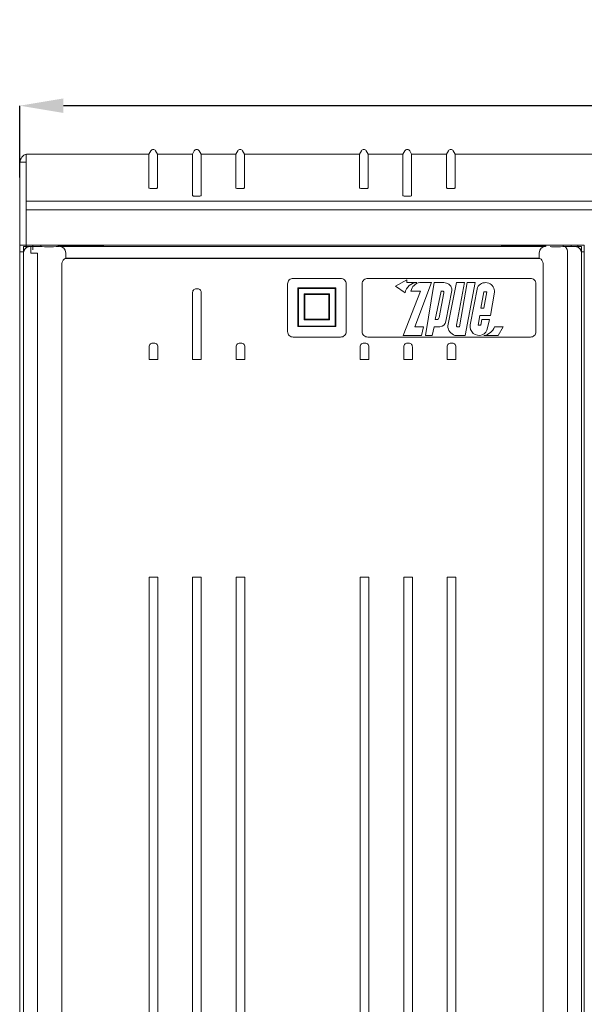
# Model space of a CAD drawing. Header units: centimetres. Extents: x -4572 to 125430, y -27163 to 73697.
# Tile 37 of 44: x 104420 to 104680, y -17457 to -17004. Entities that reach past the tile are written whole.
import ezdxf

# ---------------------------------------------------------------- set-up
doc = ezdxf.new("R2010")
doc.units = ezdxf.units.CM
doc.header["$MEASUREMENT"] = 0
doc.layers.add('kontur', color=7, linetype='Continuous')
doc.layers.add('obudowy', color=7, linetype='Continuous', lineweight=0)
doc.styles.add('WYMIAROWA', font='ariali.ttf', dxfattribs={"height": 30})
doc.dimstyles.new('MOJE', dxfattribs={"dimtxt": 30, "dimasz": 20, "dimexe": 0, "dimexo": 0, "dimgap": 5, "dimtad": 1, "dimtoh": 1, "dimdec": 0, "dimrnd": 1, "dimzin": 12, "dimdsep": 46, "dimtxsty": 'WYMIAROWA', "dimcen": 0.09, "dimadec": 0, "dimazin": 2, "dimtfac": 1, "dimtdec": 0, "dimtofl": 0, "dimtmove": 0, "dimatfit": 3, "dimfxl": 1, "dimtolj": 1, "dimtzin": 0, "dimarcsym": 0})

# ---------------------------------------------------------------- blocks, each defined once
blk = doc.blocks.new('ASQCqe')
at = {"color": 7, "lineweight": 0}
for p, q in [((47391.55, 5967.17), (47391.56, 6009.16)), ((47388.63, 6005.52), (47391.56, 6005.51)), ((48045.73, 5987.48), (47391.55, 5987.48)), ((48045.73, 5983.53), (47391.55, 5983.53))]:
    blk.add_line(p, q, dxfattribs=at)
at = {"layer": 'kontur', "color": 7, "lineweight": 0}
for p, q in [((47448.93, 6010.72), (47448.03, 6009.16)), ((47452.02, 6009.16), (47451.12, 6010.72)), ((47468.93, 6010.72), (47468.03, 6009.16)), ((47472.02, 6009.16), (47471.12, 6010.72)), ((47488.93, 6010.72), (47488.03, 6009.16)), ((47492.02, 6009.16), (47491.12, 6010.72)), ((47545.93, 6010.72), (47545.03, 6009.16)), ((47549.02, 6009.16), (47548.12, 6010.72)), ((47565.93, 6010.72), (47565.03, 6009.16)), ((47569.02, 6009.16), (47568.12, 6010.72)), ((47585.93, 6010.72), (47585.03, 6009.16)), ((47589.02, 6009.16), (47588.12, 6010.72)), ((47448.03, 6009.16), (47391.68, 6009.16)), ((47448.03, 6009.16), (47448.03, 6009.13)), ((47448.03, 6009.13), (47448.03, 5993.51)), ((47452.02, 6009.16), (47452.02, 6009.13)), ((47468.03, 6009.16), (47452.02, 6009.16)), ((47452.02, 6009.13), (47452.02, 5993.51)), ((47468.03, 6009.16), (47468.03, 6009.13)), ((47468.03, 6009.13), (47468.03, 5989.99)), ((47472.02, 6009.16), (47472.02, 6009.13)), ((47488.03, 6009.16), (47472.02, 6009.16)), ((47472.02, 6009.13), (47472.02, 5989.99)), ((47488.03, 6009.16), (47488.03, 6009.13)), ((47488.03, 6009.13), (47488.03, 5993.51)), ((47492.02, 6009.16), (47492.02, 6009.13)), ((47545.03, 6009.16), (47492.02, 6009.16)), ((47492.02, 6009.13), (47492.02, 5993.51)), ((47545.03, 6009.16), (47545.03, 6009.13)), ((47545.03, 6009.13), (47545.03, 5993.51)), ((47549.02, 6009.16), (47549.02, 6009.13)), ((47565.03, 6009.16), (47549.02, 6009.16)), ((47549.02, 6009.13), (47549.02, 5993.51)), ((47565.03, 6009.16), (47565.03, 6009.13)), ((47565.03, 6009.13), (47565.03, 5989.99)), ((47569.02, 6009.16), (47569.02, 6009.13)), ((47585.03, 6009.16), (47569.02, 6009.16)), ((47569.02, 6009.13), (47569.02, 5989.99)), ((47585.03, 6009.16), (47585.03, 6009.13)), ((47585.03, 6009.13), (47585.03, 5993.51)), ((47589.02, 6009.16), (47589.02, 6009.13)), ((47589.02, 6009.13), (47589.02, 5993.51)), ((47732.56, 6009.12), (47589.02, 6009.1)), ((47388.55, 5967.18), (47388.62, 6005.31)), ((47448.03, 5993.51), (47448.06, 5993.48)), ((47448.06, 5993.48), (47448.16, 5993.44)), ((47448.16, 5993.44), (47448.32, 5993.41)), ((47448.32, 5993.41), (47448.53, 5993.38)), ((47448.53, 5993.38), (47448.79, 5993.36)), ((47448.79, 5993.36), (47449.09, 5993.34)), ((47449.09, 5993.34), (47449.42, 5993.33)), ((47449.42, 5993.33), (47449.75, 5993.33)), ((47449.75, 5993.33), (47450.29, 5993.33)), ((47450.29, 5993.33), (47450.63, 5993.33)), ((47450.63, 5993.33), (47450.95, 5993.34)), ((47450.95, 5993.34), (47451.25, 5993.36)), ((47451.25, 5993.36), (47451.51, 5993.38)), ((47451.51, 5993.38), (47451.73, 5993.41)), ((47451.73, 5993.41), (47451.89, 5993.44)), ((47451.89, 5993.44), (47451.98, 5993.48)), ((47451.98, 5993.48), (47452.02, 5993.51)), ((47488.03, 5993.51), (47488.05, 5993.48)), ((47488.05, 5993.48), (47488.13, 5993.45)), ((47488.13, 5993.45), (47488.26, 5993.42)), ((47488.26, 5993.42), (47488.43, 5993.39)), ((47488.43, 5993.39), (47488.64, 5993.37)), ((47488.64, 5993.37), (47488.89, 5993.35)), ((47488.89, 5993.35), (47489.16, 5993.34)), ((47489.16, 5993.34), (47489.45, 5993.33)), ((47489.45, 5993.33), (47489.75, 5993.33)), ((47489.75, 5993.33), (47490.29, 5993.33)), ((47490.29, 5993.33), (47490.63, 5993.33)), ((47490.63, 5993.33), (47490.95, 5993.34)), ((47490.95, 5993.34), (47491.25, 5993.36)), ((47491.25, 5993.36), (47491.51, 5993.38)), ((47491.51, 5993.38), (47491.73, 5993.41)), ((47491.73, 5993.41), (47491.89, 5993.44)), ((47491.89, 5993.44), (47491.98, 5993.48)), ((47491.98, 5993.48), (47492.02, 5993.51)), ((47545.06, 5993.48), (47545.03, 5993.51)), ((47545.16, 5993.44), (47545.06, 5993.48)), ((47545.32, 5993.41), (47545.16, 5993.44)), ((47545.54, 5993.38), (47545.32, 5993.41)), ((47545.8, 5993.36), (47545.54, 5993.38)), ((47546.1, 5993.34), (47545.8, 5993.36)), ((47546.42, 5993.33), (47546.1, 5993.34)), ((47546.76, 5993.33), (47546.42, 5993.33)), ((47547.29, 5993.33), (47546.76, 5993.33)), ((47547.59, 5993.33), (47547.29, 5993.33)), ((47547.89, 5993.34), (47547.59, 5993.33)), ((47548.16, 5993.35), (47547.89, 5993.34)), ((47548.41, 5993.37), (47548.16, 5993.35)), ((47548.62, 5993.39), (47548.41, 5993.37)), ((47548.79, 5993.42), (47548.62, 5993.39)), ((47548.92, 5993.45), (47548.79, 5993.42)), ((47549, 5993.48), (47548.92, 5993.45)), ((47549.02, 5993.51), (47549, 5993.48)), ((47585.06, 5993.48), (47585.03, 5993.51)), ((47585.16, 5993.44), (47585.06, 5993.48)), ((47585.32, 5993.41), (47585.16, 5993.44)), ((47585.54, 5993.38), (47585.32, 5993.41)), ((47585.8, 5993.36), (47585.54, 5993.38)), ((47586.1, 5993.34), (47585.8, 5993.36)), ((47586.42, 5993.33), (47586.1, 5993.34)), ((47586.76, 5993.33), (47586.42, 5993.33)), ((47587.29, 5993.33), (47586.76, 5993.33)), ((47587.63, 5993.33), (47587.29, 5993.33)), ((47587.96, 5993.34), (47587.63, 5993.33)), ((47588.25, 5993.36), (47587.96, 5993.34)), ((47588.52, 5993.38), (47588.25, 5993.36)), ((47588.73, 5993.41), (47588.52, 5993.38)), ((47588.89, 5993.44), (47588.73, 5993.41)), ((47588.99, 5993.48), (47588.89, 5993.44)), ((47589.02, 5993.51), (47588.99, 5993.48)), ((47468.03, 5989.99), (47468.06, 5989.95)), ((47468.06, 5989.95), (47468.16, 5989.92)), ((47468.16, 5989.92), (47468.32, 5989.89)), ((47468.32, 5989.89), (47468.53, 5989.86)), ((47468.53, 5989.86), (47468.79, 5989.83)), ((47468.79, 5989.83), (47469.09, 5989.82)), ((47469.09, 5989.82), (47469.42, 5989.81)), ((47469.42, 5989.81), (47469.75, 5989.8)), ((47469.75, 5989.8), (47470.29, 5989.8)), ((47470.29, 5989.8), (47470.63, 5989.81)), ((47470.63, 5989.81), (47470.95, 5989.82)), ((47470.95, 5989.82), (47471.25, 5989.83)), ((47471.25, 5989.83), (47471.51, 5989.86)), ((47471.51, 5989.86), (47471.73, 5989.89)), ((47471.73, 5989.89), (47471.89, 5989.92)), ((47471.89, 5989.92), (47471.98, 5989.95)), ((47471.98, 5989.95), (47472.02, 5989.99)), ((47565.06, 5989.95), (47565.03, 5989.99)), ((47565.16, 5989.92), (47565.06, 5989.95)), ((47565.32, 5989.89), (47565.16, 5989.92)), ((47565.54, 5989.86), (47565.32, 5989.89)), ((47565.8, 5989.83), (47565.54, 5989.86)), ((47566.1, 5989.82), (47565.8, 5989.83)), ((47566.42, 5989.81), (47566.1, 5989.82)), ((47566.76, 5989.8), (47566.42, 5989.81)), ((47567.29, 5989.8), (47566.76, 5989.8)), ((47567.63, 5989.81), (47567.29, 5989.8)), ((47567.96, 5989.82), (47567.63, 5989.81)), ((47568.25, 5989.83), (47567.96, 5989.82)), ((47568.52, 5989.86), (47568.25, 5989.83)), ((47568.73, 5989.89), (47568.52, 5989.86)), ((47568.89, 5989.92), (47568.73, 5989.89)), ((47568.99, 5989.95), (47568.89, 5989.92)), ((47569.02, 5989.99), (47568.99, 5989.95)), ((47388.55, 5967.17), (47388.53, 5965.15)), ((47388.55, 5967.17), (47388.55, 5967.18)), ((47388.55, 5967.17), (47392.01, 5967.17)), ((47390.24, 5966.6), (47393.25, 5966.64)), ((47390.24, 5177.64), (47390.24, 5966.6)), ((47390.24, 5966.6), (47393.24, 5966.6)), ((47391.55, 5966.62), (47391.55, 5967.17)), ((47392.01, 5967.17), (47392.54, 5967.17)), ((47392.54, 5967.17), (47392.55, 5967.17)), ((47392.55, 5967.17), (47518.52, 5967.17)), ((47393.25, 5966.66), (47395.75, 5966.68)), ((47393.25, 5966.64), (47393.25, 5966.66)), ((47398.22, 5966.57), (47393.56, 5966.57)), ((47393.56, 5966.57), (47393.56, 5963.57)), ((47394.52, 5967.17), (47394.52, 5965.17)), ((47398.28, 5966.69), (47395.75, 5966.68)), ((47398.28, 5967.17), (47398.28, 5966.57)), ((47406.28, 5966.58), (47406.28, 5967.17)), ((47427.06, 5966.71), (47406.28, 5966.71)), ((47406.28, 5966.6), (47406.41, 5966.59)), ((47406.78, 5966.65), (47407.87, 5966.65)), ((47409.78, 5966.65), (47407.87, 5966.65)), ((47627.71, 5966.65), (47409.78, 5966.65)), ((47427.06, 5966.71), (47427.28, 5966.69)), ((47609.71, 5966.69), (47427.78, 5966.69)), ((47518.52, 5967.17), (47644.5, 5967.17)), ((47610.43, 5966.71), (47610.21, 5966.69)), ((47630.78, 5966.71), (47610.43, 5966.71)), ((47629.63, 5966.65), (47627.71, 5966.65)), ((47629.63, 5966.65), (47630.71, 5966.65)), ((47630.78, 5967.17), (47630.78, 5966.59)), ((47638.78, 5966.57), (47638.78, 5967.17)), ((47638.78, 5966.7), (47641.75, 5966.68)), ((47641.75, 5966.68), (47644.25, 5966.66)), ((47642.52, 5967.17), (47642.52, 5966.68)), ((47644.25, 5966.66), (47644.25, 5966.64)), ((47644.25, 5966.64), (47647.26, 5966.6)), ((47644.25, 5966.6), (47647.26, 5966.6)), ((47644.5, 5967.17), (47644.51, 5967.17)), ((47644.51, 5967.17), (47645.04, 5967.17)), ((47645.04, 5967.17), (47648.5, 5967.17)), ((47645.5, 5966.63), (47645.49, 5967.17)), ((47647.19, 5181.65), (47647.26, 5966.6)), ((47648.5, 5967.17), (47648.5, 5967.18)), ((47648.52, 5965.15), (47648.5, 5967.17)), ((47388.5, 5964.17), (47388.5, 5180.17)), ((47388.52, 5964.16), (47388.53, 5965.15)), ((47390.24, 5964.17), (47388.52, 5964.17)), ((47388.52, 5964.17), (47388.52, 5176.14)), ((47390.24, 5963.6), (47390.24, 5963.58)), ((47390.24, 5963.58), (47390.24, 5963.59)), ((47390.24, 5181.57), (47390.24, 5963.58)), ((47393.56, 5963.57), (47396.66, 5963.57)), ((47396.66, 5963.57), (47396.66, 5963.56)), ((47396.66, 5181.15), (47396.66, 5963.56)), ((47409.5, 5961.18), (47409.78, 5961.19)), ((47409.5, 5961.18), (47627.99, 5961.18)), ((47409.78, 5961.19), (47409.78, 5963.59)), ((47627.71, 5961.21), (47409.78, 5961.21)), ((47627.71, 5961.19), (47627.71, 5963.59)), ((47627.99, 5961.18), (47627.71, 5961.19)), ((47640.82, 5181.15), (47640.83, 5963.56)), ((47640.83, 5963.56), (47640.83, 5963.57)), ((47647.25, 5963.58), (47647.25, 5963.6)), ((47647.25, 5963.59), (47647.25, 5963.58)), ((47647.25, 5181.57), (47647.25, 5963.58)), ((47647.26, 5964.17), (47648.53, 5964.17)), ((47647.26, 5964.16), (47648.52, 5964.16)), ((47648.52, 5965.15), (47648.52, 5964.16)), ((47648.53, 5965.04), (47648.53, 5180.63)), ((47407.87, 5958.14), (47407.87, 5666.62)), ((47629.63, 5181.6), (47629.63, 5958.17)), ((47536.28, 5951.95), (47514.46, 5951.95)), ((47548.85, 5951.95), (47623.68, 5951.95)), ((47388.5, 5949.17), (47388.5, 5197.17)), ((47511.87, 5927.44), (47511.87, 5949.46)), ((47534.07, 5947.61), (47516.66, 5947.61)), ((47516.66, 5947.61), (47516.66, 5929.73)), ((47533.75, 5947.33), (47516.94, 5947.33)), ((47516.94, 5947.33), (47516.94, 5929.97)), ((47533.75, 5929.97), (47533.75, 5947.33)), ((47534.07, 5929.73), (47534.07, 5947.61)), ((47538.87, 5927.44), (47538.87, 5949.46)), ((47546.26, 5949.46), (47546.26, 5927.44)), ((47566.85, 5951.35), (47561.53, 5948.32)), ((47561.53, 5948.32), (47566, 5945.3)), ((47566.85, 5951.35), (47566.85, 5950.05)), ((47566.85, 5950.05), (47571.35, 5950.05)), ((47570.51, 5929.64), (47578.08, 5950.06)), ((47578.08, 5950.06), (47572.75, 5950.06)), ((47575.38, 5925.7), (47579.45, 5950.06)), ((47579.45, 5950.06), (47583.86, 5950.06)), ((47585.65, 5930.05), (47589.73, 5950.06)), ((47593.28, 5950.06), (47589.73, 5930.45)), ((47589.73, 5950.06), (47593.28, 5950.06)), ((47591.08, 5929.64), (47594.65, 5950.06)), ((47598.19, 5950.05), (47593.72, 5925.69)), ((47594.65, 5950.06), (47598.19, 5950.05)), ((47599.35, 5947.72), (47596.03, 5930.51)), ((47626.28, 5949.46), (47626.28, 5927.44)), ((47468.14, 5914.61), (47468.14, 5945.44)), ((47469.87, 5947.18), (47470.42, 5947.18)), ((47472.15, 5914.61), (47472.15, 5945.44)), ((47531.13, 5944.83), (47519.55, 5944.83)), ((47519.55, 5944.83), (47519.55, 5932.92)), ((47530.84, 5944.49), (47519.89, 5944.49)), ((47519.89, 5944.49), (47519.89, 5933.23)), ((47530.84, 5933.23), (47530.84, 5944.49)), ((47531.13, 5932.92), (47531.13, 5944.83)), ((47573.16, 5946.13), (47565.1, 5925.69)), ((47568.71, 5946.13), (47573.16, 5946.13)), ((47582.58, 5946.11), (47579.86, 5933.09)), ((47581.67, 5933.94), (47583.86, 5945.23)), ((47582.66, 5946.11), (47582.53, 5946.11)), ((47583.51, 5946.11), (47582.66, 5946.11)), ((47583.87, 5945.69), (47583.51, 5946.11)), ((47583.86, 5945.23), (47583.87, 5945.69)), ((47587.49, 5946.43), (47584.79, 5932.2)), ((47587.49, 5947.15), (47587.49, 5946.43)), ((47602.22, 5945.79), (47600.89, 5938.27)), ((47603.64, 5945.79), (47602.22, 5945.79)), ((47602.26, 5938.27), (47603.64, 5945.79)), ((47607.2, 5945.63), (47605.37, 5934.82)), ((47607.2, 5945.63), (47607.2, 5946.19)), ((47600.89, 5938.27), (47602.26, 5938.27)), ((47600.43, 5934.82), (47599.59, 5930.47)), ((47605.37, 5934.82), (47600.43, 5934.82)), ((47516.66, 5929.73), (47534.07, 5929.73)), ((47516.94, 5929.97), (47533.75, 5929.97)), ((47519.55, 5932.92), (47531.13, 5932.92)), ((47519.89, 5933.23), (47530.84, 5933.23)), ((47574.51, 5929.64), (47570.51, 5929.64)), ((47573.58, 5925.69), (47574.51, 5929.64)), ((47579.43, 5929.65), (47578.5, 5925.7)), ((47582.05, 5929.65), (47579.43, 5929.65)), ((47579.86, 5933.09), (47580.93, 5933.09)), ((47590, 5929.64), (47591.08, 5929.64)), ((47599.59, 5930.47), (47600.93, 5930.47)), ((47600.93, 5930.47), (47601.36, 5933.06)), ((47600.94, 5930.56), (47601.36, 5933.06)), ((47601.36, 5933.06), (47604.93, 5933.06)), ((47604.93, 5933.06), (47604, 5929.18)), ((47611.12, 5929.63), (47607.13, 5929.63)), ((47611.12, 5929.63), (47608.92, 5925.71)), ((47536.28, 5924.95), (47514.46, 5924.95)), ((47548.85, 5924.95), (47623.68, 5924.95)), ((47565.1, 5925.69), (47573.58, 5925.69)), ((47578.5, 5925.7), (47575.38, 5925.7)), ((47593.72, 5925.69), (47588.92, 5925.69)), ((47608.92, 5925.71), (47602.3, 5925.71)), ((47448.1, 5914.61), (47448.1, 5920.39)), ((47449.83, 5922.13), (47450.38, 5922.13)), ((47452.11, 5914.61), (47452.11, 5920.39)), ((47488.18, 5914.61), (47488.18, 5920.39)), ((47489.91, 5922.13), (47490.46, 5922.13)), ((47492.19, 5914.61), (47492.19, 5920.39)), ((47545.3, 5920.39), (47545.3, 5914.61)), ((47547.58, 5922.13), (47547.03, 5922.13)), ((47549.31, 5920.39), (47549.31, 5914.61)), ((47565.34, 5920.39), (47565.34, 5914.61)), ((47567.62, 5922.13), (47567.07, 5922.13)), ((47569.35, 5920.39), (47569.35, 5914.61)), ((47585.38, 5920.39), (47585.38, 5914.61)), ((47587.66, 5922.13), (47587.11, 5922.13)), ((47589.39, 5920.39), (47589.39, 5914.61)), ((47448.1, 5914.61), (47449.01, 5914.61)), ((47449.01, 5914.61), (47451.2, 5914.61)), ((47452.11, 5914.61), (47451.2, 5914.61)), ((47468.14, 5914.61), (47469.05, 5914.61)), ((47469.05, 5914.61), (47471.24, 5914.61)), ((47472.15, 5914.61), (47471.24, 5914.61)), ((47488.18, 5914.61), (47489.09, 5914.61)), ((47491.28, 5914.61), (47489.09, 5914.61)), ((47492.19, 5914.61), (47491.28, 5914.61)), ((47546.21, 5914.61), (47545.3, 5914.61)), ((47548.4, 5914.61), (47546.21, 5914.61)), ((47548.4, 5914.61), (47549.31, 5914.61)), ((47566.25, 5914.61), (47565.34, 5914.61)), ((47568.44, 5914.61), (47566.25, 5914.61)), ((47568.44, 5914.61), (47569.35, 5914.61)), ((47586.29, 5914.61), (47585.38, 5914.61)), ((47588.48, 5914.61), (47586.29, 5914.61)), ((47588.48, 5914.61), (47589.39, 5914.61)), ((47448.1, 5814.41), (47449.01, 5814.41)), ((47449.01, 5814.41), (47451.2, 5814.41)), ((47452.11, 5814.41), (47451.2, 5814.41)), ((47468.14, 5814.41), (47469.05, 5814.41)), ((47469.05, 5814.41), (47471.24, 5814.41)), ((47472.15, 5814.41), (47471.24, 5814.41)), ((47488.18, 5814.41), (47489.09, 5814.41)), ((47491.28, 5814.41), (47489.09, 5814.41)), ((47492.19, 5814.41), (47491.28, 5814.41)), ((47546.21, 5814.41), (47545.3, 5814.41)), ((47545.3, 5466.22), (47545.3, 5814.41)), ((47548.4, 5814.41), (47546.21, 5814.41)), ((47548.4, 5814.41), (47549.31, 5814.41)), ((47549.31, 5466.22), (47549.31, 5814.41)), ((47566.25, 5814.41), (47565.34, 5814.41)), ((47565.34, 5466.22), (47565.34, 5814.41)), ((47568.44, 5814.41), (47566.25, 5814.41)), ((47568.44, 5814.41), (47569.35, 5814.41)), ((47569.35, 5466.22), (47569.35, 5814.41)), ((47586.29, 5814.41), (47585.38, 5814.41)), ((47585.38, 5466.22), (47585.38, 5814.41)), ((47588.48, 5814.41), (47586.29, 5814.41)), ((47588.48, 5814.41), (47589.39, 5814.41)), ((47589.39, 5466.22), (47589.39, 5814.41)), ((47407.87, 5181.6), (47407.87, 5666.62))]:
    blk.add_line(p, q, dxfattribs=at)
at = {"layer": 'kontur', "color": 7, "lineweight": 0, "flags": 128}
for points in [[(47392.54, 5967.17), (47391.76, 5967.17), (47391.01, 5967.18), (47390.32, 5967.18), (47389.72, 5967.19), (47389.22, 5967.19), (47388.85, 5967.19), (47388.63, 5967.19), (47388.55, 5967.18)], [(47393.24, 5966.6), (47392.25, 5966.43), (47391.37, 5965.95), (47390.7, 5965.19), (47390.31, 5964.26), (47390.24, 5963.6)], [(47393.24, 5966.58), (47393.21, 5966.58), (47392.57, 5966.51), (47391.64, 5966.12), (47390.9, 5965.45), (47390.41, 5964.58), (47390.24, 5963.59)], [(47406.46, 5966.59), (47406.49, 5966.58), (47406.09, 5966.57), (47405.26, 5966.56), (47404.09, 5966.55), (47402.71, 5966.55), (47401.29, 5966.55), (47399.97, 5966.55), (47398.92, 5966.56), (47398.24, 5966.57), (47398.02, 5966.59), (47398.27, 5966.6), (47398.28, 5966.6)], [(47409.78, 5963.62), (47409.45, 5965), (47408.8, 5965.86), (47408.07, 5966.35), (47407.35, 5966.59), (47406.78, 5966.65)], [(47427.78, 5966.69), (47427.62, 5966.69), (47427.47, 5966.69), (47427.36, 5966.69), (47427.3, 5966.69), (47427.28, 5966.69)], [(47610.21, 5966.69), (47610.17, 5966.69), (47610.07, 5966.69), (47609.94, 5966.69), (47609.78, 5966.69), (47609.71, 5966.69)], [(47627.71, 5963.62), (47628.05, 5965), (47628.69, 5965.86), (47629.42, 5966.35), (47630.14, 5966.59), (47630.71, 5966.65)], [(47632.74, 5966.56), (47633.41, 5966.55), (47634.78, 5966.55), (47636.2, 5966.55), (47637.52, 5966.55), (47638.57, 5966.56), (47639.25, 5966.57), (47639.48, 5966.59), (47639.22, 5966.6), (47638.78, 5966.61)], [(47640.83, 5963.57), (47640.76, 5964.49), (47640.57, 5965.31), (47640.25, 5965.97), (47639.81, 5966.41), (47639.28, 5966.57), (47639.27, 5966.57)], [(47647.25, 5963.6), (47647.08, 5964.6), (47646.6, 5965.48), (47645.84, 5966.15), (47644.91, 5966.53), (47644.25, 5966.6)], [(47647.25, 5963.59), (47647.08, 5964.58), (47646.6, 5965.45), (47645.85, 5966.12), (47644.92, 5966.51), (47644.28, 5966.58), (47644.25, 5966.58)], [(47644.51, 5967.17), (47645.29, 5967.17), (47646.04, 5967.18), (47646.73, 5967.18), (47647.33, 5967.19), (47647.83, 5967.19), (47648.19, 5967.19), (47648.42, 5967.19), (47648.5, 5967.18)], [(47407.87, 5958.17), (47407.92, 5958.76), (47408.08, 5959.36), (47408.55, 5960.31), (47409.08, 5960.94), (47409.5, 5961.18)], [(47629.63, 5958.17), (47629.57, 5958.76), (47629.41, 5959.36), (47628.94, 5960.31), (47628.59, 5960.77), (47628.42, 5960.94), (47627.99, 5961.18)], [(47469.87, 5947.18), (47469.47, 5947.14), (47469.09, 5947.01), (47468.77, 5946.82), (47468.5, 5946.55), (47468.3, 5946.23), (47468.18, 5945.85), (47468.14, 5945.44)], [(47472.15, 5945.44), (47472.11, 5945.85), (47471.99, 5946.23), (47471.79, 5946.55), (47471.53, 5946.82), (47471.2, 5947.01), (47470.83, 5947.14), (47470.42, 5947.18)], [(47449.83, 5922.13), (47449.43, 5922.09), (47449.05, 5921.96), (47448.73, 5921.77), (47448.46, 5921.5), (47448.26, 5921.18), (47448.14, 5920.8), (47448.1, 5920.39)], [(47452.11, 5920.39), (47452.07, 5920.8), (47451.95, 5921.18), (47451.75, 5921.5), (47451.49, 5921.77), (47451.16, 5921.96), (47450.79, 5922.09), (47450.38, 5922.13)], [(47489.91, 5922.13), (47489.51, 5922.09), (47489.13, 5921.96), (47488.81, 5921.77), (47488.54, 5921.5), (47488.34, 5921.18), (47488.22, 5920.8), (47488.18, 5920.39)], [(47492.19, 5920.39), (47492.15, 5920.8), (47492.03, 5921.18), (47491.83, 5921.5), (47491.57, 5921.77), (47491.24, 5921.96), (47490.87, 5922.09), (47490.46, 5922.13)], [(47547.03, 5922.13), (47546.63, 5922.09), (47546.25, 5921.96), (47545.93, 5921.77), (47545.66, 5921.5), (47545.46, 5921.18), (47545.34, 5920.8), (47545.3, 5920.39)], [(47549.31, 5920.39), (47549.27, 5920.8), (47549.15, 5921.18), (47548.95, 5921.5), (47548.69, 5921.77), (47548.36, 5921.96), (47547.99, 5922.09), (47547.58, 5922.13)], [(47567.07, 5922.13), (47566.67, 5922.09), (47566.29, 5921.96), (47565.97, 5921.77), (47565.7, 5921.5), (47565.5, 5921.18), (47565.38, 5920.8), (47565.34, 5920.39)], [(47569.35, 5920.39), (47569.31, 5920.8), (47569.19, 5921.18), (47568.99, 5921.5), (47568.73, 5921.77), (47568.4, 5921.96), (47568.03, 5922.09), (47567.62, 5922.13)], [(47587.11, 5922.13), (47586.71, 5922.09), (47586.33, 5921.96), (47586.01, 5921.77), (47585.74, 5921.5), (47585.54, 5921.18), (47585.42, 5920.8), (47585.38, 5920.39)], [(47589.39, 5920.39), (47589.35, 5920.8), (47589.23, 5921.18), (47589.03, 5921.5), (47588.77, 5921.77), (47588.44, 5921.96), (47588.07, 5922.09), (47587.66, 5922.13)]]:
    blk.add_lwpolyline(points, dxfattribs=at)
at = {"layer": 'kontur', "color": 7, "lineweight": 0}
for centre, radius, start, end in [((47450.02, 6010.09), 1.26, 30, 150), ((47470.02, 6010.09), 1.26, 30, 150), ((47490.02, 6010.09), 1.26, 30, 150), ((47547.03, 6010.09), 1.26, 30, 150), ((47567.03, 6010.09), 1.26, 30, 150), ((47587.03, 6010.09), 1.26, 30, 150), ((47392.62, 6005.27), 4, 103.5784, 179.5), ((47514.36, 5949.46), 2.49, 87.7675, 180), ((47536.37, 5949.46), 2.49, 0, 92.2325), ((47548.75, 5949.46), 2.5, 87.7675, 180), ((47623.78, 5949.46), 2.5, 0, 92.2325), ((47571.63, 5944.36), 5.7, 92.7949, 170.4324), ((47573.56, 5945.18), 4.95, 99.4262, 168.9092), ((47583.8, 5946.25), 3.8, 13.7046, 89.117), ((47603.07, 5945.87), 4.14, 4.3883, 153.7266), ((47583, 5945.32), 0.935, 22.7901, 57.344), ((47580.68, 5934.05), 0.991, 284.6446, 353.7289), ((47581.66, 5932.82), 3.2, 277.0861, 348.7509), ((47590.38, 5930.19), 4.73, 181.6711, 251.9501), ((47590.23, 5930.16), 0.576, 150.513, 246.3334), ((47599.99, 5929.74), 4.04, 169.07, 351.9671), ((47601.47, 5931.67), 6.02, 277.9829, 340.146), ((47514.36, 5927.44), 2.49, 180, 272.2325), ((47536.37, 5927.44), 2.49, 267.7675, 0), ((47548.75, 5927.44), 2.5, 180, 272.2325), ((47623.78, 5927.44), 2.5, 267.7675, 0)]:
    blk.add_arc(centre, radius, start, end, dxfattribs=at)
at = {"layer": 'obudowy', "color": 7, "lineweight": 0}
for p, q in [((47448.1, 5429.42), (47448.1, 5814.41)), ((47452.11, 5429.42), (47452.11, 5814.41)), ((47468.14, 5429.42), (47468.14, 5814.41)), ((47472.15, 5429.42), (47472.15, 5814.41)), ((47488.18, 5168.56), (47488.18, 5814.41)), ((47492.19, 5168.56), (47492.19, 5814.41))]:
    blk.add_line(p, q, dxfattribs=at)
blk = doc.blocks.new('*D1700')
at = {"color": 0, "lineweight": -2}
for p, q in [((104419.8, -17076.42), (104419.8, -17043.38)), ((105059.83, -17043.38), (104439.8, -17043.38)), ((105079.83, -17071.42), (105079.83, -17043.38))]:
    blk.add_line(p, q, dxfattribs=at)
at = {"color": 0}
for points in [[(104439.8, -17040.05), (104439.8, -17046.71), (104419.8, -17043.38)], [(105059.83, -17046.71), (105059.83, -17040.05), (105079.83, -17043.38)]]:
    blk.add_solid(points, dxfattribs=at)
at = {"color": 0, "lineweight": 0, "insert": (104749.81, -17023.06), "char_height": 30, "attachment_point": 5, "style": 'WYMIAROWA'}
blk.add_mtext('\\A1;660', dxfattribs=at)

msp = doc.modelspace()

# ---------------------------------------------------------------- block references
at = {"lineweight": 0}
msp.add_blockref('ASQCqe', (57031.19, -23074.83, 1866.43), dxfattribs=at)

# ---------------------------------------------------------------- dimensions: what is measured, and where the dimension line sits
dim = msp.add_linear_dim(base=(104419.8, -17043.38), p1=(105079.83, -17071.42, 1866.43), p2=(104419.8, -17076.42, 1866.43), dimstyle='MOJE', dxfattribs=at)
dim.commit()
dim.dimension.update_dxf_attribs({"geometry": '*D1700', "text_midpoint": (104749.81, -17023.06)})

doc.saveas('drawing.dxf')
